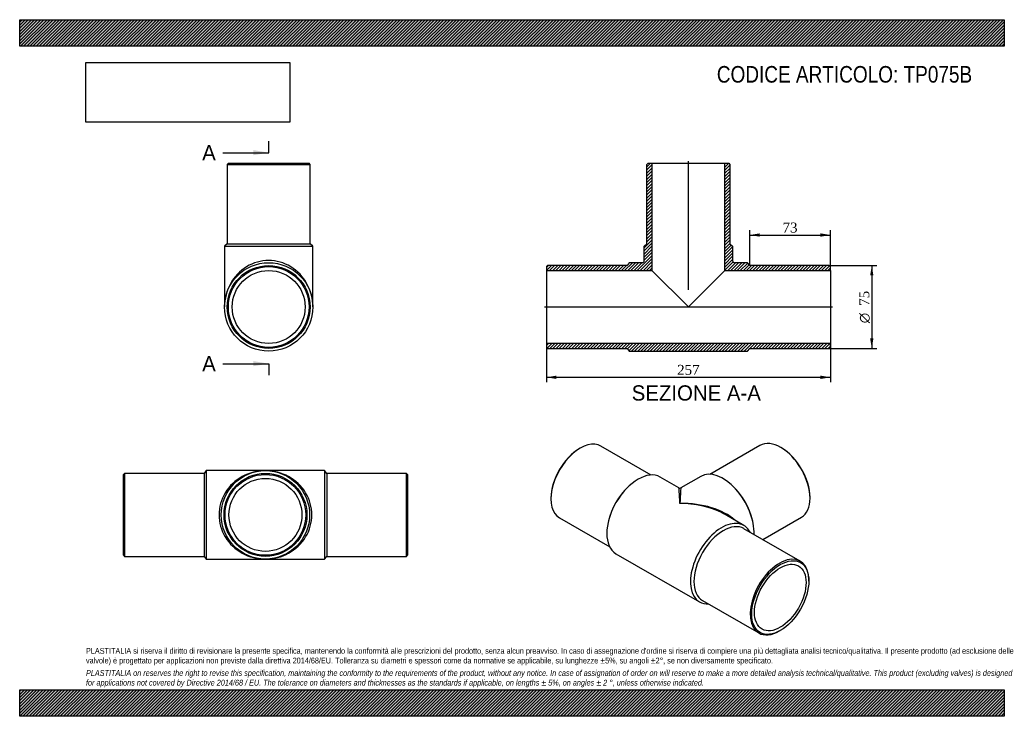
# Model space of a CAD drawing. Header units: millimetres. Extents: x 0 to 891, y 0 to 630.
import ezdxf
from ezdxf.enums import TextEntityAlignment as Align
from ezdxf.lldxf.tags import DXFTag

# ---------------------------------------------------------------- set-up
doc = ezdxf.new("R2010")
doc.units = ezdxf.units.MM
doc.header["$LTSCALE"] = 3
for name, color, linetype in [('Default', 7, 'Continuous'), ('DV4_Default', 7, 'Continuous'), ('TP075B', 7, 'Continuous')]:
    doc.layers.add(name, color=color, linetype=linetype)
doc.styles.add('SEACAD_Solid_Edge_ANSI', font='seans.ttf')
doc.styles.add('SEACAD_Solid_Edge_ANSI1_Symbols', font='semeca1.ttf')
doc.styles.add('SEACAD_Times_New_Roman', font='times.ttf')
tags = doc.linetypes.add('CENTER2', pattern=[28.575, 19.05, -3.175, 3.175, -3.175]).pattern_tags.tags
tags[10:11] = [DXFTag(74, 4), DXFTag(75, 0), DXFTag(340, '0'), DXFTag(46, 0.0), DXFTag(50, 0.0), DXFTag(44, 0.0), DXFTag(45, 0.0)]
tags[8:9] = [DXFTag(74, 4), DXFTag(75, 0), DXFTag(340, '0'), DXFTag(46, 0.0), DXFTag(50, 0.0), DXFTag(44, 0.0), DXFTag(45, 0.0)]
tags[6:7] = [DXFTag(74, 4), DXFTag(75, 0), DXFTag(340, '0'), DXFTag(46, 0.0), DXFTag(50, 0.0), DXFTag(44, 0.0), DXFTag(45, 0.0)]
tags[4:5] = [DXFTag(74, 4), DXFTag(75, 0), DXFTag(340, '0'), DXFTag(46, 0.0), DXFTag(50, 0.0), DXFTag(44, 0.0), DXFTag(45, 0.0)]
doc.dimstyles.new('ANSImm', dxfattribs={"dimtxt": 9, "dimasz": 9, "dimexe": 4.5, "dimexo": 0, "dimgap": 2.25, "dimtad": 1, "dimlfac": 1, "dimdsep": 46, "dimtxsty": 'SEACAD_Times_New_Roman', "dimblk1": '_SE_FILLED', "dimblk2": '_SE_FILLED', "dimsah": 1, "dimcen": 4.5, "dimazin": 0, "dimtfac": 0.85, "dimtdec": 3, "dimtofl": 0, "dimtmove": 0, "dimatfit": 3, "dimfxl": 1, "dimarcsym": 0})
picture_1 = doc.add_image_def('image1.jpg', size_in_pixel=(4302, 1260))

# ---------------------------------------------------------------- blocks, each defined once
blk = doc.blocks.new('SE')
at = {"layer": 'TP075B', "color": 7, "linetype": 'Continuous'}
for p, q in [((94.89, 219.67), (93.89, 218.67)), ((93.89, 145.67), (93.89, 218.67)), ((94.89, 219.67), (94.89, 144.67)), ((166.89, 219.67), (94.89, 219.67)), ((168.89, 222.17), (166.89, 219.67)), ((166.89, 219.67), (166.89, 144.67)), ((168.89, 222.17), (168.89, 142.17)), ((222.39, 222.17), (168.89, 222.17)), ((275.89, 222.17), (222.39, 222.17)), ((275.89, 222.17), (275.89, 142.17)), ((277.89, 219.67), (275.89, 222.17)), ((277.89, 219.67), (277.89, 144.67)), ((349.89, 219.67), (277.89, 219.67)), ((349.89, 144.67), (349.89, 219.67)), ((350.89, 218.67), (349.89, 219.67)), ((350.89, 218.67), (350.89, 145.67)), ((93.89, 145.67), (94.89, 144.67)), ((94.89, 144.67), (166.89, 144.67)), ((166.89, 144.67), (168.89, 142.17)), ((275.89, 142.17), (277.89, 144.67)), ((277.89, 144.67), (349.89, 144.67)), ((349.89, 144.67), (350.89, 145.67)), ((168.89, 142.17), (222.39, 142.17)), ((222.39, 142.17), (275.89, 142.17))]:
    blk.add_line(p, q, dxfattribs=at)
for radius in [40, 37.5, 36.5, 33]:
    blk.add_circle((222.39, 182.17), radius, dxfattribs=at)
for major_axis in [(42, 0), (-42, 0)]:
    blk.add_ellipse((222.39, 182.17), major_axis=major_axis, ratio=0.952381, start_param=1.570796, end_param=4.712389, dxfattribs=at)
blk = doc.blocks.new('SE1')
at = {"layer": 'TP075B', "color": 7, "linetype": 'Continuous'}
for p, q in [((507.28, 242.54), (506.57, 242.14)), ((571.39, 218.21), (526.03, 244.4)), ((669.9, 245.01), (624.53, 218.82)), ((689.36, 242.75), (688.65, 243.16)), ((596.43, 206.64), (579.6, 216.36)), ((616.32, 216.97), (598.43, 206.64)), ((551.28, 208.12), (550.39, 207.29)), ((645.54, 207.9), (644.65, 208.74)), ((480.76, 197.43), (480.76, 196.62)), ((715.17, 197.23), (715.17, 198.05)), ((488.53, 179.45), (533.89, 153.26)), ((655.26, 172.67), (638.43, 182.39)), ((672.43, 159.87), (707.4, 180.06)), ((532.85, 176.91), (532.57, 175.72)), ((706.34, 140.3), (655.43, 169.69)), ((663.36, 176.33), (663.08, 177.52)), ((539.6, 147.07), (615.26, 103.39)), ((714.11, 122.32), (714.11, 123.13)), ((617.93, 104.74), (668.84, 75.35)), ((687.59, 77.2), (688.3, 77.61))]:
    blk.add_line(p, q, dxfattribs=at)
blk.add_arc((597.43, 208.37), 2, 240.63009, 298.64859, dxfattribs=at)
for centre, major_axis, ratio, start_param, end_param in [((507.28, 211.93), (18.75, 32.48), 0.57735, 0, 3.141593), ((688.65, 212.54), (-18.75, 32.48), 0.57735, 3.141593, 6.283185), ((506.57, 212.33), (-18.25, -31.61), 0.57735, 3.926991, 5.497787), ((689.36, 212.95), (18.25, -31.61), 0.57735, 0.785398, 2.356194), ((559.6, 181.72), (-20, -34.64), 0.57735, 3.141593, 6.283185), ((636.32, 182.33), (-20, 34.64), 0.57735, 3.877796, 6.283185), ((558.19, 182.53), (-18.75, -32.48), 0.57735, 4.225694, 5.199084), ((597.43, 159.87), (1.01, -46.77), 0.021106, 2.343392, 3.128791), ((597.43, 159.87), (-1.01, -46.77), 0.021106, 3.154395, 3.939793), ((637.74, 183.14), (-18.75, 32.48), 0.57735, 4.225694, 5.199084), ((597.43, 159.87), (-57.98, -1.2), 0.563105, 3.668361, 4.700777), ((597.43, 159.87), (-57.98, 1.2), 0.563105, 4.032963, 4.724001), ((597.43, 159.87), (-57.98, 1.2), 0.563105, 3.938603, 4.032963), ((635.26, 138.03), (-20, -34.64), 0.57735, 2.786171, 6.283185), ((636.68, 137.22), (-18.75, -32.48), 0.57735, 3.141593, 6.283185), ((687.59, 107.82), (-18.75, -32.48), 0.57735, 2.356194, 6.283185), ((635.26, 138.03), (-20, -34.64), 0.57735, 0, 0.355421), ((687.59, 107.82), (-18.75, -32.48), 0.57735, 0, 0.785398)]:
    blk.add_ellipse(centre, major_axis=major_axis, ratio=ratio, start_param=start_param, end_param=end_param, dxfattribs=at)
for major_axis in [(18.25, 31.61), (-16.5, -28.58)]:
    blk.add_ellipse((688.3, 107.41), major_axis=major_axis, ratio=0.57735, dxfattribs=at)
blk = doc.blocks.new('SE2')
at = {"layer": 'TP075B', "color": 7, "linetype": 'Continuous'}
for p, q in [((188.82, 500.18), (187.82, 499.18)), ((187.82, 499.18), (262.82, 499.18)), ((187.82, 499.18), (187.82, 427.18)), ((188.82, 500.18), (261.82, 500.18)), ((262.82, 499.18), (261.82, 500.18)), ((262.82, 427.18), (262.82, 499.18)), ((187.82, 427.18), (185.32, 425.18)), ((185.32, 425.18), (265.32, 425.18)), ((185.32, 425.18), (185.32, 370.18)), ((187.82, 427.18), (262.82, 427.18)), ((265.32, 425.18), (262.82, 427.18)), ((265.32, 370.18), (265.32, 425.18))]:
    blk.add_line(p, q, dxfattribs=at)
for radius in [40, 37.5, 36.5, 33]:
    blk.add_circle((225.32, 370.18), radius, dxfattribs=at)
blk.add_ellipse((225.32, 370.18), major_axis=(0, -42), ratio=0.952381, start_param=1.570796, end_param=4.712389, dxfattribs=at)
blk = doc.blocks.new('SE4')
at = {"color": 7, "linetype": 'Continuous', "style": 'SEACAD_Solid_Edge_ANSI'}
blk.add_text('A', height=13.8, dxfattribs=at).set_placement((165.14, 516.63), align=Align.TOP_LEFT)
blk = doc.blocks.new('SE5')
at = {"color": 7, "linetype": 'Continuous', "style": 'SEACAD_Solid_Edge_ANSI'}
blk.add_text('A', height=13.8, dxfattribs=at).set_placement((165.14, 325.81), align=Align.TOP_LEFT)
blk = doc.blocks.new('SEANNOT_GROUP')
at = {"linetype": 'Continuous'}
blk.add_hatch(color=7, dxfattribs=at).paths.add_polyline_path([(211.52, 507.43), (225.32, 509.73), (211.52, 512.03)])
at = {"color": 7, "linetype": 'Continuous'}
blk.add_lwpolyline([(183.92, 509.73), (225.32, 509.73)], dxfattribs=at)
blk = doc.blocks.new('SEANNOT_GROUP1')
at = {"linetype": 'Continuous'}
blk.add_hatch(color=7, dxfattribs=at).paths.add_polyline_path([(211.52, 316.61), (225.32, 318.91), (211.52, 321.21)])
at = {"color": 7, "linetype": 'Continuous'}
blk.add_lwpolyline([(183.92, 318.91), (225.32, 318.91)], dxfattribs=at)
blk = doc.blocks.new('SE3')
at = {"layer": 'Default', "color": 7, "linetype": 'CENTER2'}
for p, q in [((225.32, 509.73), (225.32, 520.08)), ((225.32, 318.91), (225.32, 308.56))]:
    blk.add_line(p, q, dxfattribs=at)
at = {"layer": 'Default', "color": 7, "linetype": 'CENTER2', "const_width": 0.0001}
blk.add_lwpolyline([(225.32, 509.73), (225.32, 318.91)], dxfattribs=at)
at = {"layer": 'Default'}
for name in ['SE4', 'SEANNOT_GROUP', 'SE5', 'SEANNOT_GROUP1']:
    blk.add_blockref(name, (0, 0), dxfattribs=at)
blk = doc.blocks.new('SE6')
at = {"layer": 'TP075B', "linetype": 'Continuous'}
h = blk.add_hatch(dxfattribs=at)
h.set_pattern_fill('LINE', scale=0.62992, angle=45, style=0)
edge = h.paths.add_edge_path()
edge.add_line((567.65, 427.18), (565.15, 425.18))
edge.add_line((565.15, 425.18), (565.15, 412.18))
edge.add_arc((563.15, 412.18), 2, 270, 360, ccw=False)
edge.add_line((563.15, 410.18), (551.65, 410.18))
edge.add_line((551.65, 410.18), (549.65, 407.68))
edge.add_line((549.65, 407.68), (477.65, 407.68))
edge.add_line((477.65, 407.68), (476.65, 406.68))
edge.add_line((476.65, 406.68), (476.65, 403.18))
edge.add_line((476.65, 403.18), (572.15, 403.18))
edge.add_line((572.15, 403.18), (572.15, 500.18))
edge.add_line((572.15, 500.18), (568.65, 500.18))
edge.add_line((568.65, 500.18), (567.65, 499.18))
edge.add_line((567.65, 499.18), (567.65, 427.18))
h = blk.add_hatch(dxfattribs=at)
h.set_pattern_fill('LINE', scale=0.62992, angle=45, style=0)
edge = h.paths.add_edge_path()
edge.add_line((642.65, 427.18), (642.65, 499.18))
edge.add_line((642.65, 499.18), (641.65, 500.18))
edge.add_line((641.65, 500.18), (638.15, 500.18))
edge.add_line((638.15, 500.18), (638.15, 403.18))
edge.add_line((638.15, 403.18), (733.65, 403.18))
edge.add_line((733.65, 403.18), (733.65, 406.68))
edge.add_line((733.65, 406.68), (732.65, 407.68))
edge.add_line((732.65, 407.68), (660.65, 407.68))
edge.add_line((660.65, 407.68), (658.65, 410.18))
edge.add_line((658.65, 410.18), (647.15, 410.18))
edge.add_arc((647.15, 412.18), 2, 180, 270, ccw=False)
edge.add_line((645.15, 412.18), (645.15, 425.18))
edge.add_line((645.15, 425.18), (642.65, 427.18))
h = blk.add_hatch(dxfattribs=at)
h.set_pattern_fill('LINE', scale=0.62992, angle=45, style=0)
h.paths.add_polyline_path([(733.65, 333.68), (733.65, 337.18), (476.65, 337.18), (476.65, 333.68), (477.65, 332.68), (549.65, 332.68), (551.65, 330.18), (658.65, 330.18), (660.65, 332.68), (732.65, 332.68)])
at = {"layer": 'DV4_Default', "color": 7, "linetype": 'CENTER2'}
for p, q in [((605.15, 385.73), (605.15, 501.93)), ((474.9, 370.18), (735.4, 370.18))]:
    blk.add_line(p, q, dxfattribs=at)
at = {"layer": 'TP075B', "color": 7, "linetype": 'Continuous'}
for p, q in [((567.65, 499.18), (568.65, 500.18)), ((567.65, 427.18), (567.65, 499.18)), ((568.65, 500.18), (572.15, 500.18)), ((572.15, 500.18), (638.15, 500.18)), ((572.15, 500.18), (572.15, 403.18)), ((638.15, 500.18), (641.65, 500.18)), ((638.15, 403.18), (638.15, 500.18)), ((641.65, 500.18), (642.65, 499.18)), ((642.65, 499.18), (642.65, 427.18)), ((565.15, 425.18), (567.65, 427.18)), ((565.15, 412.18), (565.15, 425.18)), ((642.65, 427.18), (645.15, 425.18)), ((645.15, 425.18), (645.15, 412.18)), ((551.65, 410.18), (549.65, 407.68)), ((563.15, 410.18), (551.65, 410.18)), ((658.65, 410.18), (647.15, 410.18)), ((660.65, 407.68), (658.65, 410.18)), ((476.65, 406.68), (477.65, 407.68)), ((476.65, 406.68), (476.65, 403.18)), ((476.65, 403.18), (476.65, 337.18)), ((476.65, 403.18), (572.15, 403.18)), ((549.65, 407.68), (477.65, 407.68)), ((572.15, 403.18), (605.15, 370.18)), ((605.15, 370.18), (638.15, 403.18)), ((638.15, 403.18), (733.65, 403.18)), ((732.65, 407.68), (660.65, 407.68)), ((732.65, 407.68), (733.65, 406.68)), ((733.65, 403.18), (733.65, 406.68)), ((733.65, 403.18), (733.65, 337.18)), ((733.65, 337.18), (476.65, 337.18)), ((476.65, 337.18), (476.65, 333.68)), ((477.65, 332.68), (476.65, 333.68)), ((477.65, 332.68), (549.65, 332.68)), ((549.65, 332.68), (551.65, 330.18)), ((551.65, 330.18), (658.65, 330.18)), ((658.65, 330.18), (660.65, 332.68)), ((660.65, 332.68), (732.65, 332.68)), ((733.65, 333.68), (732.65, 332.68)), ((733.65, 333.68), (733.65, 337.18))]:
    blk.add_line(p, q, dxfattribs=at)
for centre, start, end in [((563.15, 412.18), 270, 0), ((647.15, 412.18), 180, 270)]:
    blk.add_arc(centre, 2, start, end, dxfattribs=at)
blk = doc.blocks.new('DMBLK9')
at = {"layer": 'Default', "linetype": 'Continuous'}
for points in [[(485.65, 305.09), (485.65, 308.09), (476.65, 306.59)], [(724.65, 305.09), (733.65, 306.59), (724.65, 308.09)]]:
    blk.add_hatch(color=7, dxfattribs=at).paths.add_polyline_path(points)
at = {"layer": 'Default', "color": 7, "linetype": 'Continuous'}
for p, q in [((476.65, 337.18), (476.65, 302.09)), ((733.65, 337.18), (733.65, 302.09)), ((476.65, 306.59), (733.65, 306.59))]:
    blk.add_line(p, q, dxfattribs=at)
at = {"layer": 'Default', "color": 7, "linetype": 'Continuous', "style": 'SEACAD_Times_New_Roman'}
blk.add_text('257', height=9, dxfattribs=at).set_placement((594.91, 317.84), align=Align.TOP_LEFT)
blk = doc.blocks.new('_SE_FILLED')
at = {"color": 0}
blk.add_line((0, 0), (-1, 0), dxfattribs=at)
blk.add_solid([(0, 0), (-1, -0.1665), (-1, 0.1665), (0, 0)], dxfattribs=at)
blk = doc.blocks.new('DMBLK10')
at = {"layer": 'Default', "linetype": 'Continuous'}
for points in [[(669.65, 436.77), (660.65, 435.27), (669.65, 433.77)], [(724.65, 436.77), (724.65, 433.77), (733.65, 435.27)]]:
    blk.add_hatch(color=7, dxfattribs=at).paths.add_polyline_path(points)
at = {"layer": 'Default', "color": 7, "linetype": 'Continuous'}
for p, q in [((660.65, 407.68), (660.65, 439.77)), ((733.65, 404.93), (733.65, 439.77)), ((660.65, 435.27), (733.65, 435.27))]:
    blk.add_line(p, q, dxfattribs=at)
at = {"layer": 'Default', "color": 7, "linetype": 'Continuous', "style": 'SEACAD_Times_New_Roman'}
blk.add_text('73', height=9, dxfattribs=at).set_placement((690.32, 446.52), align=Align.TOP_LEFT)
blk = doc.blocks.new('GDimGGroup')
at = {"layer": 'Default', "linetype": 'Continuous'}
for points in [[(772.57, 398.68), (771.07, 407.68), (769.57, 398.68)], [(772.57, 341.68), (769.57, 341.68), (771.07, 332.68)]]:
    blk.add_hatch(color=7, dxfattribs=at).paths.add_polyline_path(points)
at = {"layer": 'Default', "color": 7, "linetype": 'Continuous'}
for p, q in [((732.65, 407.68), (775.57, 407.68)), ((771.07, 407.68), (771.07, 332.68)), ((732.65, 332.68), (775.57, 332.68))]:
    blk.add_line(p, q, dxfattribs=at)
for s, style, p in [('75', 'SEACAD_Times_New_Roman', (759.82, 371.18)), ('O', 'SEACAD_Solid_Edge_ANSI1_Symbols', (759.82, 355.52))]:
    blk.add_text(s, height=9, rotation=90, dxfattribs=dict(at, style=style)).set_placement(p, align=Align.TOP_LEFT)

msp = doc.modelspace()

# ---------------------------------------------------------------- hatches: boundary and pattern name
at = {"layer": 'Default', "linetype": 'Continuous'}
h = msp.add_hatch(dxfattribs=at)
h.set_pattern_fill('LINE', scale=0.629921, angle=45, style=0)
h.paths.add_polyline_path([(891, 606), (891, 630), (0, 630), (0, 606)])
for points in [[(891, 606), (891, 630), (0, 630), (0, 606)], [(891, 0), (891, 24), (0, 24), (0, 0)]]:
    msp.add_hatch(color=7, dxfattribs=at).paths.add_polyline_path(points)
h = msp.add_hatch(dxfattribs=at)
h.set_pattern_fill('LINE', scale=0.62992, angle=45, style=0)
h.paths.add_polyline_path([(891, 0), (891, 24), (0, 24), (0, 0)])

# ---------------------------------------------------------------- linework, layer by layer
at = {"layer": 'Default', "color": 7, "linetype": 'Continuous'}
for p, q in [((0, 630), (891, 630)), ((0, 606), (0, 630)), ((891, 630), (891, 606)), ((891, 606), (0, 606)), ((0, 24), (891, 24)), ((0, 0), (0, 24)), ((891, 24), (891, 0)), ((891, 0), (0, 0))]:
    msp.add_line(p, q, dxfattribs=at)

# ---------------------------------------------------------------- block references
at = {"layer": 'Default'}
for name in ['SE3', 'SE2', 'SE6', 'GDimGGroup', 'SE1', 'SE']:
    msp.add_blockref(name, (0, 0), dxfattribs=at)

# ---------------------------------------------------------------- texts
at = {"layer": 'Default', "color": 7, "linetype": 'Continuous', "style": 'SEACAD_Solid_Edge_ANSI'}
msp.add_text('SEZIONE A-A', height=13.8, dxfattribs=at).set_placement((553.835, 299.329), align=Align.TOP_LEFT)
at = {"layer": 'Default', "attachment_point": 1}
for s, insert, char_height, width in [('{\\fArial Narrow|b0||i0||c0|p34;\\C7;\\H15.00000001;\\W1.;CODICE ARTICOLO: TP075B}', (630.859, 588.101), 15, 249.20936), ("{\\fArial Narrow|b0||i0||c0|p34;\\C7;\\H5.250000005;\\W1.;PLASTITALIA si riserva il diritto di revisionare la presente specifica, mantenendo la conformità alle prescrizioni del prodotto, senza alcun preavviso. In caso di assegnazione d'ordine si riserva di compiere una più dettagliata analisi tecnico/qualitativa. Il presente prodotto (ad esclusione delle \\P}{\\fArial Narrow|b0||i0||c0|p34;\\C7;\\H5.250000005;\\W1.;valvole) è progettato per applicazioni non previste dalla direttiva 2014/68/EU. Tolleranza su diametri e spessori come da normative se applicabile, su lunghezze ±5%, su angoli ±2°, se non diversamente specificato.\\P}{\\fArial Narrow|b0||i0||c0|p34;\\C7;\\H1.500000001;\\W1.;   \\P}{\\fArial Narrow|b0||i1||c0|p34;\\C7;\\H5.250000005;\\W1.;PLASTITALIA on reserves the right to revise this specification, maintaining the conformity to the requirements of the product, without any notice. In case of assignation of order on will reserve to make a more detailed analysis technical/qualitative. This product (excluding valves) is designed \\P}{\\fArial Narrow|b0||i1||c0|p34;\\C7;\\H5.250000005;\\W1.;for applications not covered by Directive 2014/68 / EU. The tolerance on diameters and thicknesses as the standards if applicable, on lengths ± 5%, on angles ± 2 °, unless otherwise indicated.\\P}", (60, 61.807), 5.25, 771)]:
    msp.add_mtext(s, dxfattribs=dict(at, insert=insert, char_height=char_height, width=width))

# ---------------------------------------------------------------- dimensions: what is measured, and where the dimension line sits
at = {"layer": 'Default', "color": 7, "linetype": 'Continuous'}
dim = msp.add_linear_dim(base=(733.649, 435.265), p1=(660.649, 407.676), p2=(733.649, 404.926), text='\\A1;<>', dimstyle='ANSImm', dxfattribs=at)
dim.commit()
dim.dimension.update_dxf_attribs({"geometry": 'DMBLK10', "text_midpoint": (697.149, 435.265), "dimtype": 160})
dim = msp.add_linear_dim(base=(476.649, 306.592), p1=(476.649, 337.176), p2=(733.649, 337.176), angle=0, text='\\A1;<>', dimstyle='ANSImm', dxfattribs=at)
dim.commit()
dim.dimension.update_dxf_attribs({"geometry": 'DMBLK9', "text_midpoint": (605.149, 306.592), "dimtype": 161})

# ---------------------------------------------------------------- pictures from other files: only their frames are drawn
image = msp.add_image(picture_1, insert=(60, 537.31), size_in_units=(184.371, 54))
image.dxf.flags = 7

doc.saveas('drawing.dxf')
